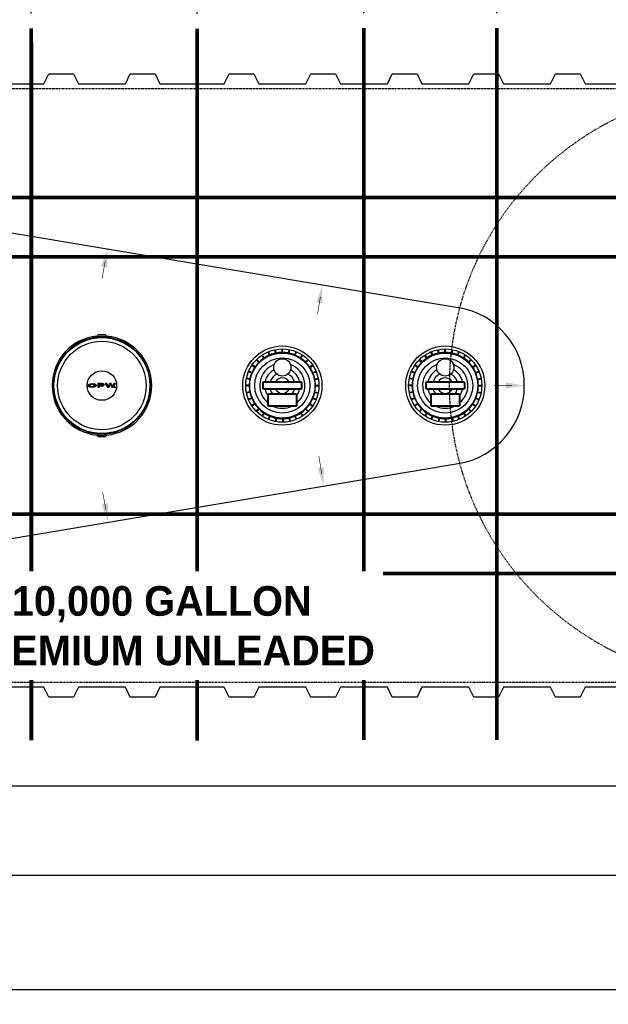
# Model space of a CAD drawing. Extents: x 2963 to 4079, y -422 to 622.
# Tile 3 of 119: x 3394 to 3513, y -58 to 141. Entities that reach past the tile are written whole.
import ezdxf

# ---------------------------------------------------------------- set-up
doc = ezdxf.new("R2010")
doc.units = 0
doc.header["$MEASUREMENT"] = 0
doc.linetypes.add('HIDDEN3', pattern=[0.1875, 0.125, -0.0625])
doc.linetypes.add('TANK-SLAB$0$DASHED', pattern=[0.75, 0.5, -0.25])
doc.layers.get('0').update_dxf_attribs({"linetype": 'CONTINUOUS'})
for name, color, linetype in [('DIM', 3, 'CONTINUOUS'), ('REBAR', 4, 'TANK-SLAB$0$DASHED'), ('TANK-DESCRIPTION', 3, 'CONTINUOUS'), ('TANK-MANHOLE-COVER-18', 2, 'CONTINUOUS'), ('TANK-MANHOLE-COVER-HATCH-18', 7, 'CONTINUOUS'), ('TANK-MANWAY', 5, 'CONTINUOUS'), ('TANK-SLAB', 6, 'CONTINUOUS'), ('TANK-SLOPE', 3, 'CONTINUOUS'), ('TANK-UST', 5, 'CONTINUOUS')]:
    doc.layers.add(name, color=color, linetype=linetype)
doc.layers.add('FREEZE-LINES', color=8, linetype='CONTINUOUS', plot=False)
doc.styles.add('BOLD', font='bold', dxfattribs={"height": 7.2})
doc.styles.add('SIMPLEX', font='simplex')
doc.dimstyles.new('DIM48', dxfattribs={"dimscale": 48, "dimtxt": 0.09375, "dimasz": 0.09375, "dimexe": 0.0625, "dimexo": 0.0625, "dimgap": 0.0625, "dimtad": 1, "dimdec": 4, "dimzin": 3, "dimdsep": 46, "dimlunit": 4, "dimtxsty": 'SIMPLEX', "dimcen": 0, "dimclrd": 3, "dimclre": 3, "dimclrt": 3, "dimadec": 0, "dimazin": 0, "dimtfac": 1, "dimtdec": 4, "dimtofl": 0, "dimtmove": 2, "dimatfit": 3, "dimfxl": 1, "dimfrac": 2, "dimtolj": 1, "dimtzin": 3, "dimarcsym": 0})

# ---------------------------------------------------------------- blocks, each defined once
blk = doc.blocks.new('*D83')
at = {"layer": 'DIM', "color": 3, "lineweight": -2, "transparency": 16777216}
for p, q in [((3396.49, 141.94), (3396.49, 180.27)), ((3430.06, 141.87), (3430.06, 180.27)), ((3400.99, 177.27), (3425.56, 177.27))]:
    blk.add_line(p, q, dxfattribs=at)
at = {"layer": 'DIM', "color": 3, "transparency": 16777216}
for points in [[(3400.99, 178.02), (3400.99, 176.52), (3396.49, 177.27)], [(3425.56, 178.02), (3425.56, 176.52), (3430.06, 177.27)]]:
    blk.add_solid(points, dxfattribs=at)
at = {"layer": 'DIM', "color": 3, "transparency": 16777216, "insert": (3414.63, 183.47), "char_height": 4.5, "attachment_point": 5, "style": 'SIMPLEX'}
blk.add_mtext('\\A1;2\'-10"', dxfattribs=at)
blk = doc.blocks.new('*D84')
at = {"layer": 'DIM', "color": 3, "lineweight": -2, "transparency": 16777216}
for p, q in [((3430.06, 141.87), (3430.06, 180.27)), ((3463.75, 142.01), (3463.75, 180.27)), ((3459.25, 177.27), (3434.56, 177.27))]:
    blk.add_line(p, q, dxfattribs=at)
at = {"layer": 'DIM', "color": 3, "transparency": 16777216}
for points in [[(3434.56, 178.02), (3434.56, 176.52), (3430.06, 177.27)], [(3459.25, 178.02), (3459.25, 176.52), (3463.75, 177.27)]]:
    blk.add_solid(points, dxfattribs=at)
at = {"layer": 'DIM', "color": 3, "transparency": 16777216, "insert": (3450.41, 183.61), "char_height": 4.5, "attachment_point": 5, "style": 'SIMPLEX'}
blk.add_mtext('\\A1;2\'-10"', dxfattribs=at)
blk = doc.blocks.new('*D85')
at = {"layer": 'DIM', "color": 3, "lineweight": -2, "transparency": 16777216}
for p, q in [((3463.75, 142.01), (3463.75, 180.27)), ((3490.64, 142.01), (3490.64, 180.27)), ((3468.25, 177.27), (3486.14, 177.27))]:
    blk.add_line(p, q, dxfattribs=at)
at = {"layer": 'DIM', "color": 3, "transparency": 16777216}
for points in [[(3468.25, 178.02), (3468.25, 176.52), (3463.75, 177.27)], [(3486.14, 178.02), (3486.14, 176.52), (3490.64, 177.27)]]:
    blk.add_solid(points, dxfattribs=at)
at = {"layer": 'DIM', "color": 3, "transparency": 16777216, "insert": (3480.5, 184.08), "char_height": 4.5, "attachment_point": 5, "style": 'SIMPLEX'}
blk.add_mtext('\\A1;2\'-3"', dxfattribs=at)
blk = doc.blocks.new('*D86')
at = {"layer": 'DIM', "color": 3, "lineweight": -2, "transparency": 16777216}
for p, q in [((3490.64, 142.01), (3490.64, 180.27)), ((3542.22, 141.87), (3542.22, 180.27)), ((3537.72, 177.27), (3495.14, 177.27))]:
    blk.add_line(p, q, dxfattribs=at)
at = {"layer": 'DIM', "color": 3, "transparency": 16777216}
for points in [[(3495.14, 178.02), (3495.14, 176.52), (3490.64, 177.27)], [(3537.72, 178.02), (3537.72, 176.52), (3542.22, 177.27)]]:
    blk.add_solid(points, dxfattribs=at)
at = {"layer": 'DIM', "color": 3, "transparency": 16777216, "insert": (3516.43, 182.95), "char_height": 4.5, "attachment_point": 5, "style": 'SIMPLEX'}
blk.add_mtext('\\A1;4\'-4"', dxfattribs=at)
blk = doc.blocks.new('*D99')
at = {"color": 3, "lineweight": -2, "transparency": 16777216}
for p, q in [((3309.52, 25.68), (3309.52, -58.42)), ((3776.85, 25.69), (3776.85, -58.42)), ((3314.02, -55.42), (3772.35, -55.42))]:
    blk.add_line(p, q, dxfattribs=at)
at = {"color": 3, "transparency": 16777216}
for points in [[(3314.02, -54.67), (3314.02, -56.17), (3309.52, -55.42)], [(3772.35, -54.67), (3772.35, -56.17), (3776.85, -55.42)]]:
    blk.add_solid(points, dxfattribs=at)
at = {"color": 3, "transparency": 16777216, "insert": (3543.18, -49.74), "char_height": 4.5, "attachment_point": 5, "style": 'SIMPLEX'}
blk.add_mtext('\\A1;39\'-0"', dxfattribs=at)

msp = doc.modelspace()

# ---------------------------------------------------------------- hatches: boundary and pattern name
at = {"layer": 'TANK-MANHOLE-COVER-HATCH-18', "linetype": 'Continuous'}
h = msp.add_hatch(color=256, dxfattribs=at)
h.paths.add_polyline_path([(3409.49502, 66.89652), (3409.42915, 66.93767), (3409.35093, 66.9747), (3409.26173, 67.00625), (3409.16431, 67.0323), (3409.06002, 67.05149), (3408.95162, 67.06382), (3408.8391, 67.06929), (3408.72659, 67.06653), (3408.61682, 67.05827), (3408.50979, 67.04179), (3408.40826, 67.01981), (3408.31496, 66.99098), (3408.23126, 66.95666), (3408.15992, 66.91686), (3408.09955, 66.87294), (3408.05428, 66.82628), (3408.03061, 66.78922), (3408.01313, 66.75218), (3408.0049, 66.70003), (3408.01315, 66.64927), (3408.03648, 66.5985), (3408.07491, 66.55048), (3408.11107, 66.51909), (3408.15999, 66.48464), (3408.23135, 66.44486), (3408.31506, 66.41057), (3408.40837, 66.38177), (3408.50991, 66.35846), (3408.61694, 66.34339), (3408.72672, 66.3338), (3408.83923, 66.33245), (3408.95175, 66.33796), (3409.06015, 66.35033), (3409.16443, 66.36956), (3409.26184, 66.39564), (3409.35103, 66.42722), (3409.42923, 66.46428), (3409.49509, 66.50546), (3409.54722, 66.55075), (3409.58563, 66.59878), (3409.60895, 66.64955), (3409.61717, 66.70032), (3409.60893, 66.75246), (3409.5856, 66.80186), (3409.54717, 66.84988)])
h.paths.add_polyline_path([(3409.25903, 66.79082), (3409.28236, 66.74692), (3409.2906, 66.70027), (3409.28238, 66.65498), (3409.25906, 66.61107), (3409.21928, 66.5699), (3409.16577, 66.53284), (3409.09991, 66.50127), (3409.02445, 66.47793), (3408.94212, 66.46008), (3408.85568, 66.45183), (3408.76649, 66.45181), (3408.68004, 66.46003), (3408.59771, 66.47785), (3408.52224, 66.50117), (3408.45637, 66.53271), (3408.40422, 66.56975), (3408.36442, 66.61091), (3408.33972, 66.65481), (3408.33147, 66.70009), (3408.3397, 66.74675), (3408.36439, 66.79066), (3408.40417, 66.83183), (3408.45631, 66.86889), (3408.52217, 66.89909), (3408.59763, 66.9238), (3408.67996, 66.94028), (3408.7664, 66.94853), (3408.85559, 66.94854), (3408.94204, 66.94033), (3409.02437, 66.92388), (3409.09984, 66.89919), (3409.16571, 66.86902), (3409.21923, 66.83198)], flags=16)
h = msp.add_hatch(color=256, dxfattribs=at)
h.paths.add_polyline_path([(3411.0167, 67.03538), (3410.93986, 67.05458), (3410.85753, 67.06554), (3410.77245, 67.06964), (3409.96289, 67.06949), (3409.96302, 66.33265), (3410.30743, 66.33271), (3410.30738, 66.61675), (3410.77253, 66.61683), (3410.85761, 66.62096), (3410.93993, 66.63195), (3411.01677, 66.64981), (3411.08537, 66.67589), (3411.143, 66.70609), (3411.18827, 66.74177), (3411.21845, 66.78157), (3411.23491, 66.82274), (3411.2349, 66.8639), (3411.21843, 66.90506), (3411.18824, 66.94348), (3411.14295, 66.97914), (3411.08531, 67.01069)])
h.paths.add_polyline_path([(3410.30732, 66.95429), (3410.77247, 66.95438), (3410.83148, 66.95027), (3410.88637, 66.9393), (3410.93302, 66.92148), (3410.97007, 66.89816), (3410.99203, 66.87209), (3411.00027, 66.84328), (3410.99204, 66.81446), (3410.97009, 66.78701), (3410.93305, 66.76368), (3410.8864, 66.74721), (3410.83152, 66.73485), (3410.77251, 66.73209), (3410.30736, 66.73201)], flags=16)
for points in [[(3411.78921, 67.06982), (3411.42834, 67.06976), (3411.89637, 66.333), (3412.20373, 66.33305), (3412.47943, 66.89294), (3412.75534, 66.33315), (3413.0627, 66.33321), (3413.53046, 67.07013), (3413.16959, 67.07007), (3412.9131, 66.50882), (3412.65915, 67.06998), (3412.29965, 67.06991), (3412.0459, 66.50866)], [(3413.30008, 66.32914, 1), (3413.45101, 66.32916, 1)]]:
    msp.add_hatch(color=256, dxfattribs=at).paths.add_polyline_path(points)

# ---------------------------------------------------------------- linework, layer by layer
at = {"layer": 'FREEZE-LINES', "linetype": 'Continuous'}
msp.add_line((4079.29486, -14.31593), (2963.29486, -14.31593), dxfattribs=at)
at = {"layer": 'REBAR', "const_width": 0.75}
for points in [[(3463.74964, 139.00903), (3463.74549, -5.00052)], [(3490.63813, 139.00903), (3490.63398, -5.00052)], [(3396.49159, 138.94069), (3396.49574, -5.06886)], [(3396.49159, 138.94069), (3396.49574, -5.06886)], [(3430.05833, 138.8744), (3430.05419, -5.13516)], [(3429.52218, 104.68483), (3309.52252, 104.68483)], [(3776.84579, 104.6856), (3398.85743, 104.6856)], [(3429.52252, 92.68483), (3309.52252, 92.68483)], [(3776.84579, 92.6856), (3398.85743, 92.6856)], [(3429.52252, 40.68483), (3309.52252, 40.68483)], [(3776.84579, 40.6856), (3398.85743, 40.6856)], [(3429.52252, 28.68483), (3309.52252, 28.68483)], [(3776.84579, 28.6856), (3398.85743, 28.6856)]]:
    msp.add_lwpolyline(points, dxfattribs=at)
at = {"layer": 'TANK-MANHOLE-COVER-18', "color": 1, "linetype": 'Continuous'}
msp.add_line((3410.11846, 56.5781), (3409.85907, 56.83876), dxfattribs=at)
at = {"layer": 'TANK-MANHOLE-COVER-18', "color": 4, "linetype": 'Continuous'}
msp.add_lwpolyline([(3411.47458, 76.97116), (3410.06539, 76.97091, 0.196009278), (3410.02169, 76.95309), (3409.7654, 76.70237, 0.904675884), (3409.76901, 56.6654), (3410.02539, 56.41478, 0.196009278), (3410.06909, 56.39697), (3411.47829, 56.39722, 0.196009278), (3411.52198, 56.41504), (3411.77811, 56.66561, 0.904814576), (3411.77451, 76.70289), (3411.51828, 76.95336, 0.196009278)], format="xyb", close=True, dxfattribs=at)
at = {"layer": 'TANK-MANHOLE-COVER-18', "color": 1, "linetype": 'Continuous'}
for points in [[(3411.67034, 56.92818, 0.912362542), (3411.66683, 76.44028), (3411.63061, 76.36501, 0.044356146), (3409.90962, 76.36459), (3409.87471, 76.43996, 0.912362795), (3409.87822, 56.92785), (3409.9131, 57.00324, 0.044356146), (3411.63409, 57.00343)], [(3409.94002, 76.39617), (3409.9118, 76.4577), (3410.15326, 76.69924), (3411.38819, 76.69946), (3411.62973, 76.45801), (3411.6003, 76.39657, 0.042658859)], [(3409.94351, 56.97166), (3409.91532, 56.91012), (3410.15686, 56.66867), (3411.39179, 56.66889), (3411.63325, 56.91043), (3411.6038, 56.97186, -0.042658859)]]:
    msp.add_lwpolyline(points, format="xyb", close=True, dxfattribs=at)
at = {"layer": 'TANK-MANHOLE-COVER-18', "color": 2, "linetype": 'Continuous'}
for radius in [9.70655, 8.9505, 2.98304]:
    msp.add_circle((3410.77252, 66.68407), radius, dxfattribs=at)
at = {"layer": 'TANK-MANHOLE-COVER-HATCH-18', "linetype": 'Continuous'}
for points in [[(3409.61717, 66.70032), (3409.60895, 66.64955), (3409.58563, 66.59878), (3409.54722, 66.55075), (3409.49509, 66.50546), (3409.42923, 66.46428), (3409.35103, 66.42722), (3409.26184, 66.39564), (3409.16443, 66.36956), (3409.06015, 66.35033), (3408.95175, 66.33796), (3408.83923, 66.33245), (3408.72672, 66.3338), (3408.61694, 66.34339), (3408.50991, 66.35846), (3408.40837, 66.38177), (3408.31506, 66.41057), (3408.23135, 66.44486), (3408.15999, 66.48464), (3408.11107, 66.51909), (3408.07491, 66.55048), (3408.03648, 66.5985), (3408.01315, 66.64927), (3408.0049, 66.70003), (3408.01313, 66.75218), (3408.03061, 66.78922), (3408.05428, 66.82628), (3408.09955, 66.87294), (3408.15992, 66.91686), (3408.23126, 66.95666), (3408.31496, 66.99098), (3408.40826, 67.01981), (3408.50979, 67.04179), (3408.61682, 67.05827), (3408.72659, 67.06653), (3408.8391, 67.06929), (3408.95162, 67.06382), (3409.06002, 67.05149), (3409.16431, 67.0323), (3409.26173, 67.00625), (3409.35093, 66.9747), (3409.42915, 66.93767), (3409.49502, 66.89652), (3409.54717, 66.84988), (3409.5856, 66.80186), (3409.60893, 66.75246)], [(3409.09984, 66.89919), (3409.16571, 66.86902), (3409.21923, 66.83198), (3409.25903, 66.79082), (3409.28236, 66.74692), (3409.2906, 66.70027), (3409.28238, 66.65498), (3409.25906, 66.61107), (3409.21928, 66.5699), (3409.16577, 66.53284), (3409.09991, 66.50127), (3409.02445, 66.47793), (3408.94212, 66.46008), (3408.85568, 66.45183), (3408.76649, 66.45181), (3408.68004, 66.46003), (3408.59771, 66.47785), (3408.52224, 66.50117), (3408.45637, 66.53271), (3408.40422, 66.56975), (3408.36442, 66.61091), (3408.33972, 66.65481), (3408.33147, 66.70009), (3408.3397, 66.74675), (3408.36439, 66.79066), (3408.40417, 66.83183), (3408.45631, 66.86889), (3408.52217, 66.89909), (3408.59763, 66.9238), (3408.67996, 66.94028), (3408.7664, 66.94853), (3408.85559, 66.94854), (3408.94204, 66.94033), (3409.02437, 66.92388)], [(3411.0167, 67.03538), (3410.93986, 67.05458), (3410.85753, 67.06554), (3410.77245, 67.06964), (3409.96289, 67.06949), (3409.96302, 66.33265), (3410.30743, 66.33271), (3410.30738, 66.61675), (3410.77253, 66.61683), (3410.85761, 66.62096), (3410.93993, 66.63195), (3411.01677, 66.64981), (3411.08537, 66.67589), (3411.143, 66.70609), (3411.18827, 66.74177), (3411.21845, 66.78157), (3411.23491, 66.82274), (3411.2349, 66.8639), (3411.21843, 66.90506), (3411.18824, 66.94348), (3411.14295, 66.97914), (3411.08531, 67.01069)], [(3410.88637, 66.9393), (3410.83148, 66.95027), (3410.77247, 66.95438), (3410.30732, 66.95429), (3410.30736, 66.73201), (3410.77251, 66.73209), (3410.83152, 66.73485), (3410.8864, 66.74721), (3410.93305, 66.76368), (3410.97009, 66.78701), (3410.99204, 66.81446), (3411.00027, 66.84328), (3410.99203, 66.87209), (3410.97007, 66.89816), (3410.93302, 66.92148)], [(3411.89637, 66.333), (3412.20373, 66.33305), (3412.47943, 66.89294), (3412.75534, 66.33315), (3413.0627, 66.33321), (3413.53046, 67.07013), (3413.16959, 67.07007), (3412.9131, 66.50882), (3412.65915, 67.06998), (3412.29965, 67.06991), (3412.0459, 66.50866), (3411.78921, 67.06982), (3411.42834, 67.06976)]]:
    msp.add_lwpolyline(points, close=True, dxfattribs=at)
msp.add_circle((3413.37555, 66.32915), 0.07547, dxfattribs=at)
at = {"layer": 'TANK-MANWAY'}
for p, q in [((3445.90433, 73.2459), (3445.76728, 73.93557)), ((3446.02693, 73.27026), (3445.88988, 73.95993)), ((3447.21076, 73.38663), (3447.21089, 74.08979)), ((3447.33576, 73.38661), (3447.33589, 74.08976)), ((3448.51954, 73.26979), (3448.65685, 73.95941)), ((3448.64214, 73.24538), (3448.77944, 73.935)), ((3478.85547, 73.2459), (3478.71842, 73.93557)), ((3478.97807, 73.27026), (3478.84102, 73.95993)), ((3480.1619, 73.38663), (3480.16203, 74.08979)), ((3480.2869, 73.38661), (3480.28703, 74.08976)), ((3481.47068, 73.26979), (3481.60799, 73.95941)), ((3481.59327, 73.24538), (3481.73058, 73.935)), ((3442.48926, 71.3802), (3441.99215, 71.8775)), ((3442.57767, 71.46857), (3442.08056, 71.96587)), ((3443.49733, 72.22303), (3443.10679, 72.80775)), ((3443.60128, 72.29246), (3443.21074, 72.87718)), ((3444.65046, 72.853), (3444.3815, 73.50268)), ((3444.76595, 72.90081), (3444.49699, 73.55049)), ((3449.78038, 72.89986), (3450.04959, 73.54944)), ((3449.89586, 72.85201), (3450.16507, 73.50158)), ((3450.94483, 72.29106), (3451.33559, 72.87564)), ((3451.04875, 72.2216), (3451.43951, 72.80617)), ((3451.96812, 71.46679), (3452.46542, 71.9639)), ((3452.0565, 71.37839), (3452.55379, 71.8755)), ((3475.4404, 71.3802), (3474.94329, 71.8775)), ((3475.5288, 71.46857), (3475.03169, 71.96587)), ((3476.44847, 72.22303), (3476.05793, 72.80775)), ((3476.55242, 72.29246), (3476.16188, 72.87718)), ((3477.6016, 72.853), (3477.33263, 73.50268)), ((3477.71709, 72.90081), (3477.44813, 73.55049)), ((3482.73152, 72.89986), (3483.00073, 73.54944)), ((3482.847, 72.85201), (3483.1162, 73.50158)), ((3483.89596, 72.29106), (3484.28673, 72.87564)), ((3483.99988, 72.2216), (3484.39065, 72.80617)), ((3484.91926, 71.46679), (3485.41656, 71.9639)), ((3485.00763, 71.37839), (3485.50493, 71.8755)), ((3441.66499, 70.3569), (3441.08041, 70.74766)), ((3441.73446, 70.46082), (3441.14988, 70.85158)), ((3452.81095, 70.45872), (3453.39568, 70.84926)), ((3452.88038, 70.35478), (3453.4651, 70.74532)), ((3474.61613, 70.3569), (3474.03155, 70.74766)), ((3474.68559, 70.46082), (3474.10102, 70.85158)), ((3485.76209, 70.45872), (3486.34682, 70.84926)), ((3485.83152, 70.35478), (3486.41624, 70.74532)), ((3440.68626, 67.93162), (3439.99665, 68.06893)), ((3440.71067, 68.05421), (3440.02106, 68.19152)), ((3441.05619, 69.19246), (3440.40661, 69.46167)), ((3441.10405, 69.30793), (3440.45447, 69.57714)), ((3453.44092, 69.3056), (3454.0906, 69.57456)), ((3453.48874, 69.1901), (3454.13842, 69.45906)), ((3453.83382, 68.05172), (3454.52349, 68.18877)), ((3453.85819, 67.92912), (3454.54786, 68.06617)), ((3473.6374, 67.93162), (3472.94778, 68.06893)), ((3473.66181, 68.05421), (3472.97219, 68.19152)), ((3474.00733, 69.19246), (3473.35775, 69.46167)), ((3474.05519, 69.30793), (3473.40561, 69.57714)), ((3486.39206, 69.3056), (3487.04174, 69.57456)), ((3486.43987, 69.1901), (3487.08955, 69.45906)), ((3486.78496, 68.05172), (3487.47463, 68.18877)), ((3486.80933, 67.92912), (3487.49899, 68.06617)), ((3440.56942, 66.62284), (3439.86627, 66.62297)), ((3440.56944, 66.74784), (3439.86629, 66.74797)), ((3453.97453, 66.62029), (3454.67769, 66.62016)), ((3453.97456, 66.74529), (3454.67771, 66.74516)), ((3473.52056, 66.62284), (3472.81741, 66.62297)), ((3473.52058, 66.74784), (3472.81743, 66.74797)), ((3486.92567, 66.62029), (3487.62882, 66.62016)), ((3486.9257, 66.74529), (3487.62885, 66.74516)), ((3440.68579, 65.43901), (3439.99612, 65.30196)), ((3440.71015, 65.31641), (3440.02049, 65.17936)), ((3441.05524, 64.17803), (3440.40556, 63.90907)), ((3441.10305, 64.06253), (3440.45337, 63.79357)), ((3453.43993, 64.0602), (3454.08951, 63.79099)), ((3453.48779, 64.17567), (3454.13736, 63.90646)), ((3453.83331, 65.31392), (3454.52292, 65.17661)), ((3453.85771, 65.43651), (3454.54733, 65.2992)), ((3473.63693, 65.43901), (3472.94726, 65.30196)), ((3473.66129, 65.31641), (3472.97162, 65.17936)), ((3474.00638, 64.17803), (3473.3567, 63.90907)), ((3474.05419, 64.06253), (3473.40451, 63.79357)), ((3486.39107, 64.0602), (3487.04064, 63.79099)), ((3486.43892, 64.17567), (3487.0885, 63.90646)), ((3486.78444, 65.31392), (3487.47406, 65.17661)), ((3486.80885, 65.43651), (3487.49847, 65.2992)), ((3441.6636, 63.01335), (3441.07887, 62.62281)), ((3441.73302, 62.90941), (3441.1483, 62.51887)), ((3442.48748, 61.98974), (3441.99018, 61.49263)), ((3442.57585, 61.90134), (3442.07855, 61.40423)), ((3451.96631, 61.89956), (3452.46342, 61.40226)), ((3452.05472, 61.98793), (3452.55183, 61.49063)), ((3452.80952, 62.90731), (3453.3941, 62.51655)), ((3452.87899, 63.01123), (3453.46356, 62.62047)), ((3474.61474, 63.01335), (3474.03001, 62.62281)), ((3474.68416, 62.90941), (3474.09944, 62.51887)), ((3475.43862, 61.98974), (3474.94132, 61.49263)), ((3475.52699, 61.90134), (3475.02969, 61.40423)), ((3484.91745, 61.89956), (3485.41456, 61.40226)), ((3485.00585, 61.98793), (3485.50296, 61.49063)), ((3485.76066, 62.90731), (3486.34524, 62.51655)), ((3485.83013, 63.01123), (3486.4147, 62.62047)), ((3443.49523, 61.14653), (3443.10447, 60.56196)), ((3443.59915, 61.07707), (3443.20839, 60.49249)), ((3444.64812, 60.51612), (3444.37891, 59.86655)), ((3444.7636, 60.46827), (3444.49439, 59.81869)), ((3445.97853, 60.12273), (3445.84122, 59.43312)), ((3446.10112, 60.09832), (3445.96382, 59.40871)), ((3447.28491, 59.98151), (3447.28477, 59.27835)), ((3447.40991, 59.98148), (3447.40977, 59.27833)), ((3448.59373, 60.09785), (3448.73078, 59.40818)), ((3448.71634, 60.12222), (3448.85338, 59.43255)), ((3449.77803, 60.46732), (3450.04699, 59.81764)), ((3449.89352, 60.51513), (3450.16248, 59.86545)), ((3450.9427, 61.07567), (3451.33324, 60.49095)), ((3451.04665, 61.1451), (3451.43719, 60.56038)), ((3476.44637, 61.14653), (3476.05561, 60.56196)), ((3476.55029, 61.07707), (3476.15953, 60.49249)), ((3477.59926, 60.51612), (3477.33005, 59.86655)), ((3477.71473, 60.46827), (3477.44553, 59.81869)), ((3478.92967, 60.12273), (3478.79236, 59.43312)), ((3479.05226, 60.09832), (3478.91495, 59.40871)), ((3480.23605, 59.98151), (3480.23591, 59.27835)), ((3480.36105, 59.98148), (3480.36091, 59.27833)), ((3481.54487, 60.09785), (3481.68192, 59.40818)), ((3481.66748, 60.12222), (3481.80452, 59.43255)), ((3482.72916, 60.46732), (3482.99813, 59.81764)), ((3482.84466, 60.51513), (3483.11362, 59.86545)), ((3483.89384, 61.07567), (3484.28438, 60.49095)), ((3483.99778, 61.1451), (3484.38832, 60.56038))]:
    msp.add_line(p, q, dxfattribs=at)
for points in [[(3451.27208, 67.18331, 0.414213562), (3451.02213, 67.43335), (3443.52213, 67.43478, 0.414213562), (3443.27208, 67.18482), (3443.27189, 66.18482, 0.414213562), (3443.52185, 65.93478), (3451.02185, 65.93335, 0.414213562), (3451.27189, 66.18331)], [(3451.14708, 67.18333, 0.414213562), (3451.02211, 67.30835), (3443.52211, 67.30978, 0.414213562), (3443.39708, 67.1848), (3443.39689, 66.1848, 0.414213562), (3443.52187, 66.05978), (3451.02187, 66.05835, 0.414213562), (3451.14689, 66.18333)], [(3484.22322, 67.18331, 0.414213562), (3483.97327, 67.43335), (3476.47327, 67.43478, 0.414213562), (3476.22322, 67.18482), (3476.22303, 66.18482, 0.414213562), (3476.47298, 65.93478), (3483.97298, 65.93335, 0.414213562), (3484.22303, 66.18331)], [(3484.09822, 67.18333, 0.414213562), (3483.97325, 67.30835), (3476.47325, 67.30978, 0.414213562), (3476.34822, 67.1848), (3476.34803, 66.1848, 0.414213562), (3476.47301, 66.05978), (3483.97301, 66.05835, 0.414213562), (3484.09803, 66.18333)], [(3450.27163, 64.7656, 0.414213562), (3450.02167, 65.01565), (3444.52167, 65.01669, 0.414213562), (3444.27163, 64.76674), (3444.27125, 62.76674, 0.414213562), (3444.5212, 62.51669), (3450.0212, 62.51565, 0.414213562), (3450.27125, 62.7656)], [(3450.14663, 64.76563, 0.414213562), (3450.02165, 64.89065), (3444.52165, 64.89169, 0.414213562), (3444.39663, 64.76672), (3444.39625, 62.76672, 0.414213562), (3444.52122, 62.64169), (3450.02122, 62.64065, 0.414213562), (3450.14625, 62.76563)], [(3483.22276, 64.7656, 0.414213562), (3482.97281, 65.01565), (3477.47281, 65.01669, 0.414213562), (3477.22276, 64.76674), (3477.22238, 62.76674, 0.414213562), (3477.47234, 62.51669), (3482.97234, 62.51565, 0.414213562), (3483.22238, 62.7656)], [(3483.09776, 64.76563, 0.414213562), (3482.97279, 64.89065), (3477.47279, 64.89169, 0.414213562), (3477.34776, 64.76672), (3477.34738, 62.76672, 0.414213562), (3477.47236, 62.64169), (3482.97236, 62.64065, 0.414213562), (3483.09738, 62.76563)]]:
    msp.add_lwpolyline(points, format="xyb", close=True, dxfattribs=at)
for centre, radius in [((3447.27199, 66.68407), 8.0008), ((3447.27199, 66.68407), 7.40597), ((3480.22313, 66.68407), 8.0008), ((3480.22313, 66.68407), 7.40597), ((3447.27199, 66.68407), 6.57785), ((3447.27199, 66.68407), 5.57785), ((3447.27268, 70.35524), 1.75), ((3480.22313, 66.68407), 6.57785), ((3480.22313, 66.68407), 5.57785), ((3480.22382, 70.35524), 1.75)]:
    msp.add_circle(centre, radius, dxfattribs=at)
for centre, radius, start, end in [((3447.27199, 66.68407), 6.70285, 124.2733958, 134.4548833), ((3447.27199, 66.68407), 6.70285, 113.0233958, 123.2048832), ((3447.27199, 66.68407), 6.70285, 101.7733956, 111.9548834), ((3447.27199, 66.68407), 6.70285, 90.5233954, 100.7048833), ((3447.27199, 66.68407), 6.70285, 79.2733955, 89.454883), ((3447.27199, 66.68407), 6.70285, 68.0233956, 78.2048832), ((3447.27199, 66.68407), 6.70285, 56.7733956, 66.954883), ((3447.27199, 66.68407), 6.70285, 45.5233958, 55.7048838), ((3480.22313, 66.68407), 6.70285, 124.2733958, 134.4548833), ((3480.22313, 66.68407), 6.70285, 113.0233958, 123.2048832), ((3480.22313, 66.68407), 6.70285, 101.7733956, 111.9548834), ((3480.22313, 66.68407), 6.70285, 90.5233954, 100.7048833), ((3480.22313, 66.68407), 6.70285, 79.2733955, 89.454883), ((3480.22313, 66.68407), 6.70285, 68.0233956, 78.2048832), ((3480.22313, 66.68407), 6.70285, 56.7733956, 66.954883), ((3480.22313, 66.68407), 6.70285, 45.5233958, 55.7048838), ((3447.27199, 66.68407), 6.70285, 146.7733956, 156.9548832), ((3447.27199, 66.68407), 6.70285, 135.5233955, 145.7048833), ((3447.27199, 66.68407), 4.57785, 111.0268673, 229.0444869), ((3447.27199, 66.68407), 3.57785, 117.8906944, 167.8888687), ((3447.27199, 66.68407), 4.57785, 310.9337919, 68.9514114), ((3447.27199, 66.68407), 3.57785, 12.0894103, 62.0875841), ((3447.27199, 66.68407), 6.70285, 34.2733956, 44.4548833), ((3447.27199, 66.68407), 6.70285, 23.0233955, 33.2048832), ((3480.22313, 66.68407), 6.70285, 146.7733956, 156.9548832), ((3480.22313, 66.68407), 6.70285, 135.5233955, 145.7048833), ((3480.22313, 66.68407), 4.57785, 111.0268673, 229.0444869), ((3480.22313, 66.68407), 3.57785, 117.8906944, 167.8888687), ((3480.22313, 66.68407), 4.57785, 310.9337919, 68.9514114), ((3480.22313, 66.68407), 3.57785, 12.0894103, 62.0875841), ((3480.22313, 66.68407), 6.70285, 34.2733956, 44.4548833), ((3480.22313, 66.68407), 6.70285, 23.0233955, 33.2048832), ((3447.27199, 66.68407), 6.70285, 169.2733955, 179.4548832), ((3447.27199, 66.68407), 6.70285, 158.0233956, 168.2048832), ((3447.27199, 66.68407), 2.57785, 115.6526311, 163.0748814), ((3447.27199, 66.68407), 1.57785, 28.3700296, 151.6082493), ((3447.27199, 66.68407), 2.57785, 16.9033977, 64.3256482), ((3447.27199, 66.68407), 6.70285, 11.7733956, 21.9548833), ((3447.27199, 66.68407), 6.70285, 0.5233957, 10.7048833), ((3480.22313, 66.68407), 6.70285, 169.2733955, 179.4548832), ((3480.22313, 66.68407), 6.70285, 158.0233956, 168.2048832), ((3480.22313, 66.68407), 2.57785, 115.6526311, 163.0748814), ((3480.22313, 66.68407), 1.57785, 28.3700296, 151.6082493), ((3480.22313, 66.68407), 2.57785, 16.9033977, 64.3256482), ((3480.22313, 66.68407), 6.70285, 11.7733956, 21.9548833), ((3480.22313, 66.68407), 6.70285, 0.5233957, 10.7048833), ((3447.27199, 66.68407), 6.70285, 180.5233957, 190.7048833), ((3447.27199, 66.68407), 3.57785, 192.0894103, 213.0078429), ((3447.27199, 66.68407), 2.57785, 196.9033977, 220.3057035), ((3447.27199, 66.68407), 1.57785, 208.3700296, 331.6082493), ((3447.27199, 66.68407), 2.57785, 319.6725754, 343.0748814), ((3447.27199, 66.68407), 3.57785, 326.9704359, 347.8888687), ((3447.27199, 66.68407), 6.70285, 349.2733955, 359.4548832), ((3480.22313, 66.68407), 6.70285, 180.5233957, 190.7048833), ((3480.22313, 66.68407), 3.57785, 192.0894103, 213.0078429), ((3480.22313, 66.68407), 2.57785, 196.9033977, 220.3057035), ((3480.22313, 66.68407), 1.57785, 208.3700296, 331.6082493), ((3480.22313, 66.68407), 2.57785, 319.6725754, 343.0748814), ((3480.22313, 66.68407), 3.57785, 326.9704359, 347.8888687), ((3480.22313, 66.68407), 6.70285, 349.2733955, 359.4548832), ((3447.27199, 66.68407), 6.70285, 191.7733956, 201.9548833), ((3447.27199, 66.68407), 6.70285, 203.0233955, 213.2048832), ((3447.27199, 66.68407), 6.70285, 326.7733956, 336.9548832), ((3447.27199, 66.68407), 6.70285, 338.0233956, 348.2048832), ((3480.22313, 66.68407), 6.70285, 191.7733956, 201.9548833), ((3480.22313, 66.68407), 6.70285, 203.0233955, 213.2048832), ((3480.22313, 66.68407), 6.70285, 326.7733956, 336.9548832), ((3480.22313, 66.68407), 6.70285, 338.0233956, 348.2048832), ((3447.27199, 66.68407), 6.70285, 214.2733956, 224.4548833), ((3447.27199, 66.68407), 6.70285, 225.5233958, 235.7048838), ((3447.27199, 66.68407), 4.57785, 245.5565161, 294.4217636), ((3447.27199, 66.68407), 6.70285, 304.2733958, 314.4548833), ((3447.27199, 66.68407), 6.70285, 315.5233955, 325.7048833), ((3480.22313, 66.68407), 6.70285, 214.2733956, 224.4548833), ((3480.22313, 66.68407), 6.70285, 225.5233958, 235.7048838), ((3480.22313, 66.68407), 4.57785, 245.5565161, 294.4217636), ((3480.22313, 66.68407), 6.70285, 304.2733958, 314.4548833), ((3480.22313, 66.68407), 6.70285, 315.5233955, 325.7048833), ((3447.27199, 66.68407), 6.70285, 236.7733956, 246.954883), ((3447.27199, 66.68407), 6.70285, 248.0233956, 258.2048832), ((3447.27199, 66.68407), 6.70285, 259.2733955, 269.454883), ((3447.27199, 66.68407), 6.70285, 270.5233954, 280.7048833), ((3447.27199, 66.68407), 6.70285, 281.7733956, 291.9548834), ((3447.27199, 66.68407), 6.70285, 293.0233958, 303.2048832), ((3480.22313, 66.68407), 6.70285, 236.7733956, 246.954883), ((3480.22313, 66.68407), 6.70285, 248.0233956, 258.2048832), ((3480.22313, 66.68407), 6.70285, 259.2733955, 269.454883), ((3480.22313, 66.68407), 6.70285, 270.5233954, 280.7048833), ((3480.22313, 66.68407), 6.70285, 281.7733956, 291.9548834), ((3480.22313, 66.68407), 6.70285, 293.0233958, 303.2048832)]:
    msp.add_arc(centre, radius, start, end, dxfattribs=at)
at = {"layer": 'TANK-SLAB'}
msp.add_lwpolyline([(3876.42325, -32.31593), (3876.42325, 165.68407), (3212.91667, 165.68407), (3212.91667, -32.31593)], close=True, dxfattribs=at)
at = {"layer": 'TANK-SLOPE'}
for p, q in [((3370.10747, 101.31892), (3482.86191, 82.46577)), ((3370.10747, 32.05075), (3482.8617, 50.90232))]:
    msp.add_line(p, q, dxfattribs=at)
at = {"layer": 'TANK-SLOPE', "const_width": 0.125}
for points in [[(3411.45212, 91.88384), (3410.79114, 88.30356)], [(3454.97674, 84.64535), (3454.37631, 81.05441)], [(3493.72392, 66.68407), (3490.08313, 66.68407)], [(3455.2534, 48.82114), (3454.65302, 52.41209)], [(3411.5905, 41.52071), (3410.92957, 45.101)]]:
    msp.add_lwpolyline(points, dxfattribs=at)
at = {"layer": 'TANK-SLOPE'}
msp.add_arc((3480.22313, 66.68407), 16.0008, 279.4915894, 80.5076517, dxfattribs=at)
for points in [[(3411.8398, 90.54115), (3411.90599, 94.3423), (3410.61057, 90.76808)], [(3455.38703, 83.30939), (3455.38903, 87.11111), (3454.15415, 83.51553)], [(3492.47392, 66.05907), (3496.22392, 66.68407), (3492.47392, 67.30907)], [(3455.66371, 50.1571), (3455.66566, 46.35537), (3454.43083, 49.95097)], [(3411.9782, 42.8634), (3412.04434, 39.06225), (3410.74897, 42.63648)]]:
    msp.add_solid(points, dxfattribs=at)
at = {"layer": 'TANK-UST'}
for points in [[(3389.52252, 127.68407), (3399.02252, 127.68407), (3400.02252, 129.68407), (3405.02252, 129.68407), (3406.02252, 127.68407), (3415.52252, 127.68407), (3416.52252, 129.68407), (3421.52252, 129.68407), (3422.52252, 127.68407), (3435.52252, 127.68407), (3436.52252, 129.68407), (3441.52252, 129.68407), (3442.52252, 127.68407), (3452.02252, 127.68407), (3453.02252, 129.68407), (3458.02252, 129.68407), (3459.02252, 127.68407), (3468.52252, 127.68407), (3469.52252, 129.68407), (3474.52252, 129.68407), (3475.52252, 127.68407), (3485.02252, 127.68407), (3486.02252, 129.68407), (3491.02252, 129.68407), (3492.02252, 127.68407), (3501.52252, 127.68407), (3502.52252, 129.68407), (3507.52252, 129.68407), (3508.52252, 127.68407), (3518.02252, 127.68407)], [(3518.02252, 5.68407), (3508.52252, 5.68407), (3507.52252, 3.68407), (3502.52252, 3.68407), (3501.52252, 5.68407), (3492.02252, 5.68407), (3491.02252, 3.68407), (3486.02252, 3.68407), (3485.02252, 5.68407), (3475.52252, 5.68407), (3474.52252, 3.68407), (3469.52252, 3.68407), (3468.52252, 5.68407), (3459.02252, 5.68407), (3458.02252, 3.68407), (3453.02252, 3.68407), (3452.02252, 5.68407), (3442.52252, 5.68407), (3441.52252, 3.68407), (3436.52252, 3.68407), (3435.52252, 5.68407), (3422.52252, 5.68407), (3421.52252, 3.68407), (3416.52252, 3.68407), (3415.52252, 5.68407), (3406.02252, 5.68407), (3405.02252, 3.68407), (3400.02252, 3.68407), (3399.02252, 5.68407), (3389.52252, 5.68407)]]:
    msp.add_lwpolyline(points, dxfattribs=at)
at = {"layer": 'TANK-UST', "color": 2, "linetype": 'HIDDEN3'}
msp.add_lwpolyline([(3333.02252, 126.68407), (3328.50997, 126.68407, 0.9539575), (3328.50997, 6.68407), (3333.02252, 6.68407), (3428.27272, 6.68407), (3527.29207, 6.68407), (3752.29207, 6.68407), (3756.78527, 6.68407, 0.9539575), (3756.78527, 126.68407), (3752.29207, 126.68407), (3527.29207, 126.68407), (3428.27272, 126.68407)], format="xyb", close=True, dxfattribs=at)
msp.add_lwpolyline([(3543.77252, 6.68407), (3539.25586, 6.68407, -0.97023306), (3539.25586, 126.68407), (3543.77252, 126.68407)], format="xyb", dxfattribs=at)

# ---------------------------------------------------------------- dimensions: what is measured, and where the dimension line sits
dim = msp.add_linear_dim(base=(3776.84579, -55.42333), p1=(3309.52252, 28.68483), p2=(3776.84579, 28.6856), text='39\'-0"', dimstyle='DIM48')
dim.commit()
dim.dimension.update_dxf_attribs({"geometry": '*D99', "text_midpoint": (3543.18416, -49.74476)})
at = {"layer": 'DIM'}
for base, p1, p2, text, picture, middle in [((3430.05833, 177.27213), (3396.49159, 138.94224), (3430.05833, 138.8744), '2\'-10"', '*D83', (3414.62919, 183.47308)), ((3430.05833, 177.27213), (3463.74964, 139.00828), (3430.05833, 138.8744), '2\'-10"', '*D84', (3450.40524, 183.60734)), ((3490.63813, 177.27213), (3463.74964, 139.00828), (3490.63813, 139.00903), '2\'-3"', '*D85', (3480.4958, 184.07951))]:
    dim = msp.add_linear_dim(base=base, p1=p1, p2=p2, text=text, dimstyle='DIM48', dxfattribs=at)
    dim.commit()
    dim.dimension.update_dxf_attribs({"geometry": picture, "text_midpoint": middle, "dimtype": 160})
dim = msp.add_linear_dim(base=(3490.63813, 177.27213), p1=(3542.21866, 138.87457), p2=(3490.63813, 139.00903), text='4\'-4"', dimstyle='DIM48', dxfattribs=at)
dim.commit()
dim.dimension.update_dxf_attribs({"geometry": '*D86', "text_midpoint": (3516.4284, 182.9507)})

# ---------------------------------------------------------------- next in the draw order: texts
at = {"layer": 'TANK-DESCRIPTION', "insert": (3381.30902, 26.13705), "char_height": 6, "width": 83.2944953, "attachment_point": 1, "style": 'BOLD', "bg_fill": 3, "box_fill_scale": 1.5, "bg_fill_color": 256, "bg_fill_transparency": 0}
msp.add_mtext('\\pi11.24825;10,000 GALLON \\P\\pi5.68434E-014;PREMIUM UNLEADED', dxfattribs=at)

doc.saveas('drawing.dxf')
